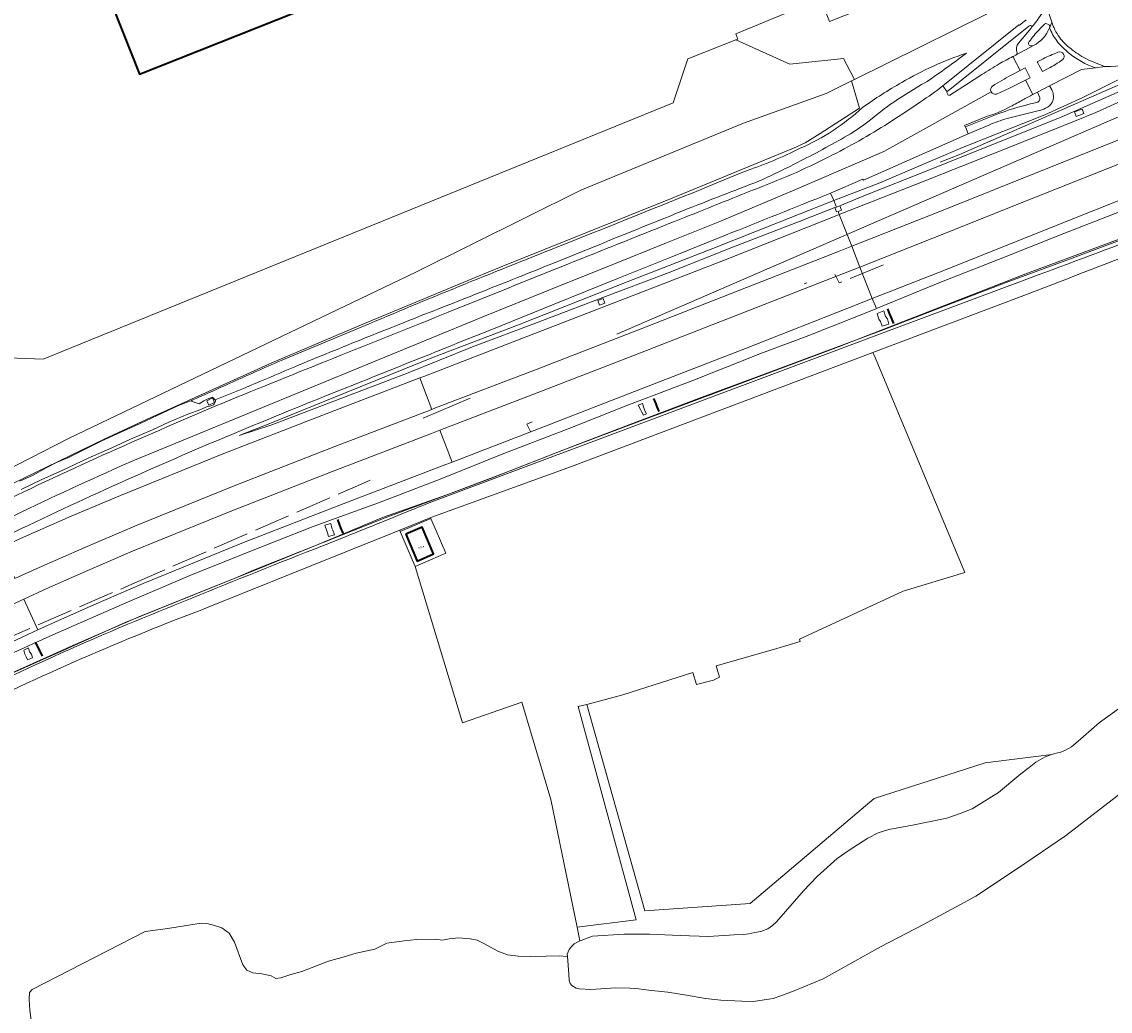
# Model space of a CAD drawing. Header units: metres. Extents: x 197700 to 204338, y 317132 to 325229.
# Tile 153 of 256: x 200543 to 200785, y 318044 to 318263. Entities that reach past the tile are written whole.
import ezdxf
from ezdxf.enums import TextEntityAlignment as Align

# ---------------------------------------------------------------- set-up
doc = ezdxf.new("R2010")
doc.units = ezdxf.units.M
doc.linetypes.add('IE-TERREINAFSCHEIDING', pattern=[10, 8, -2])
for name, color, linetype, lineweight in [('B-WE-FV-GELEIDING_WILDRASTER-G', 80, 'Continuous', 18), ('B-WE-GK-BESCHOEIING-G', 130, 'GK-BESCHOEIING', 35), ('B-WE-GR-BOS_LOOF-GV', 40, 'Continuous', 13), ('B-WE-GR-GRAS-GV', 60, 'Continuous', 13), ('B-WE-GR-GROENVOORZIENING-G', 80, 'Continuous', 18), ('B-WE-GW-TALUD_KRUIN-G', 90, 'Continuous', 18), ('B-WE-IE-TERREINAFSCHEIDING-G', 210, 'IE-TERREINAFSCHEIDING', 18), ('B-WE-IE-TERREINAFSCHEIDING_KUNSTMATIG_HEKWERK-G', 20, 'IE-TERREINAFSCHEIDING-KUNSTMATIG', 18), ('B-WE-IE-TERREINAFSCHEIDING_KUNSTMATIG_MUUR-G', 90, 'IE-TERREINAFSCHEIDING-KUNSTMATIG-DICHT', 18), ('B-WE-OG-BEBOUWING-GV', 7, 'Continuous', 35), ('B-WE-OG-BEBOUWING-T18', 10, 'Continuous', 18), ('B-WE-OG-TERREIN_CULTUURSCHEIDING-GV', 7, 'Continuous', 18), ('B-WE-OG-TERREIN_ERF-GV', 7, 'Continuous', 18), ('B-WE-OG-WATER_GREPPEL-GV', 160, 'Continuous', 18), ('B-WE-OG-WEG-GV', 7, 'Continuous', 18), ('B-WE-VH-ONVERHARD-GV', 252, 'Continuous', 18), ('B-WE-VH-VERHARDING_ASFALT-GV', 252, 'Continuous', 18), ('B-WE-VH-VERHARDING_BETON-GV', 252, 'Continuous', 18), ('B-WE-VH-VERHARDING_BETONSTRAATSTEEN-GV', 252, 'Continuous', 18), ('B-WE-VH-VERHARDING_GRASBETONSTEEN-GV', 70, 'Continuous', 18), ('B-WE-VW-MARKERING_PICTOGRAM-G', 7, 'Continuous', 18)]:
    doc.layers.add(name, color=color, linetype=linetype, lineweight=lineweight)
doc.styles.add('NLCS-ISO-M200-T18', font='NLCS-ISO.ttf', dxfattribs={"height": 0.36})
doc.linetypes.add('GK-BESCHOEIING', pattern='A,30,-5,[1,NLCS.SHX,S=1,R=0,X=0,Y=0],-5', length=40)
doc.linetypes.add('IE-TERREINAFSCHEIDING-KUNSTMATIG', pattern='A,4,[82,NLCS.SHX,S=0.75,R=90,X=0,Y=0],4,-2', length=10)
doc.linetypes.add('IE-TERREINAFSCHEIDING-KUNSTMATIG-DICHT', pattern='A,8,-1,[82,NLCS.SHX,S=0.75,R=90,X=0,Y=0],-1', length=10)

msp = doc.modelspace()

# ---------------------------------------------------------------- linework, layer by layer
at = {"layer": 'B-WE-FV-GELEIDING_WILDRASTER-G'}
msp.add_lwpolyline([(200538.584, 318117.682), (200552.264, 318123.748), (200566.388, 318130.108), (200581.802, 318136.294), (200595.776, 318141.955), (200609.433, 318147.503), (200623.566, 318153.386), (200637.86, 318158.474), (200651.902, 318163.746), (200665.885, 318169.224), (200679.994, 318174.646), (200693.695, 318179.838), (200708.483, 318185.282), (200720.409, 318189.747), (200734.335, 318194.907), (200748.336, 318200.327), (200762.029, 318205.569), (200776.081, 318210.763), (200790.874, 318216.3)], dxfattribs=at)
at = {"layer": 'B-WE-GK-BESCHOEIING-G'}
for points in [[(200737.06, 318196.478), (200736.474, 318197.892), (200736.206, 318198.54), (200735.71, 318199.736)], [(200684.965, 318176.908), (200684.534, 318177.997), (200684.272, 318178.658), (200683.801, 318179.847)], [(200614.847, 318149.845), (200614.807, 318149.944), (200614.32, 318151.135), (200614.087, 318151.704), (200613.588, 318152.927)], [(200548.038, 318122.605), (200547.494, 318123.746), (200547.191, 318124.384), (200546.579, 318125.668), (200546.535, 318125.761)]]:
    msp.add_lwpolyline(points, dxfattribs=at)
at = {"layer": 'B-WE-GR-BOS_LOOF-GV'}
msp.add_lwpolyline([(200705.206, 318067.68), (200681.79, 318066.092), (200668.887, 318111.913), (200667.003, 318111.416), (200679.867, 318064.042), (200666.724, 318062.417), (200667.376, 318059.37), (200667.392, 318059.379), (200670.135, 318060.44), (200677.217, 318060.852), (200682.828, 318060.884), (200689.604, 318060.569), (200695.908, 318060.402), (200701.649, 318060.702), (200703.721, 318060.831), (200704.892, 318060.941), (200706.193, 318061.255), (200707.555, 318061.489), (200709.08, 318062.052), (200710.118, 318062.812), (200710.999, 318063.654), (200716.989, 318070.524), (200720.037, 318073.722), (200724.454, 318077.691), (200727.182, 318079.502), (200731.328, 318082.178), (200733.605, 318083.379), (200735.938, 318084.106), (200741.183, 318085.076), (200748.807, 318086.677), (200751.792, 318087.662), (200754.462, 318088.747), (200760.281, 318092.333), (200765.239, 318096.516), (200767.091, 318097.881), (200768.624, 318099.045), (200770.665, 318100.296), (200772.182, 318100.775), (200757.317, 318098.936), (200732.711, 318090.999)], close=True, dxfattribs=at)
at = {"layer": 'B-WE-GR-GRAS-GV'}
for points in [[(200824.241, 318225.629, -0.0036813), (200768.664, 318203.745)], [(200584.828, 318133.461, 0.0253319), (200529.359, 318109.298)]]:
    msp.add_lwpolyline(points, format="xyb", dxfattribs=at)
for points in [[(200768.664, 318203.745), (200732.374, 318190.011), (200732.895, 318188.923), (200752.809, 318141.211), (200739.157, 318137.068), (200716.102, 318126.398), (200716.304, 318125.872), (200710.363, 318124.126), (200697.66, 318120.496), (200698.367, 318117.927), (200697.001, 318117.303), (200693.25, 318116.295), (200692.439, 318118.979)], [(200545.539, 318041.846), (200545.209, 318044.017), (200545.1, 318046.366), (200545.157, 318047.919), (200545.788, 318048.573), (200570.873, 318061.489), (200575.867, 318062.106), (200580.026, 318062.785), (200583.31, 318063.332), (200584.501, 318063.274), (200586.031, 318062.917), (200587.833, 318062.296), (200589.496, 318061.129), (200590.642, 318059.075), (200592.554, 318054.046), (200593.441, 318052.897), (200594.727, 318052.286), (200596.773, 318052.04), (200598.796, 318051.595), (200599.873, 318051.064), (200601.003, 318051.19), (200603.219, 318051.944), (200605.647, 318052.617), (200611.524, 318054.898), (200615.044, 318055.878), (200617.707, 318056.665), (200621.821, 318057.584), (200624.5, 318058.889), (200628.314, 318059.417), (200631.158, 318059.663), (200635.249, 318059.801), (200636.841, 318059.575), (200638.33, 318059.841), (200640.411, 318060.045), (200643.028, 318059.852), (200644.572, 318059.552), (200646.012, 318058.84), (200647.539, 318058.021), (200649.154, 318057.092), (200651.322, 318056.284), (200653.63, 318056.023), (200656.48, 318055.943), (200659.882, 318055.985), (200662.828, 318056.056), (200664.531, 318055.916), (200664.6, 318055.906), (200664.563, 318056.406), (200664.961, 318057.512), (200665.605, 318058.24), (200666.129, 318058.711), (200667.376, 318059.37), (200666.724, 318062.417), (200660.941, 318090.808), (200654.458, 318112.423), (200641.29, 318107.826), (200630.768, 318142.525), (200627.467, 318150.27), (200627.365, 318150.596), (200615.423, 318145.748), (200584.828, 318133.461)], [(200692.439, 318118.979), (200676.907, 318114.029), (200668.887, 318111.913), (200681.79, 318066.092), (200705.206, 318067.68), (200732.711, 318090.999), (200757.317, 318098.936), (200772.182, 318100.775), (200772.823, 318100.978), (200774.14, 318101.323), (200775.189, 318101.719), (200776.527, 318102.507), (200777.966, 318103.704), (200782.718, 318107.873), (200787.507, 318111.315)]]:
    msp.add_lwpolyline(points, dxfattribs=at)
at = {"layer": 'B-WE-GR-GROENVOORZIENING-G'}
msp.add_lwpolyline([(200723.964, 318207.473), (200724.943, 318205.519)], dxfattribs=at)
at = {"layer": 'B-WE-GW-TALUD_KRUIN-G'}
for points in [[(200753.204, 318256.527, 0.0523297), (200738.838, 318250.016)], [(200738.838, 318250.016, 0.0265686), (200730.14, 318244.451)], [(200730.14, 318244.451, -0.0848723), (200716.253, 318235.389)], [(200716.253, 318235.389, -0.0338642), (200704.385, 318230.421)], [(200704.385, 318230.421, -0.0030145), (200684.416, 318222.287)], [(200684.416, 318222.287, -0.0016544), (200663.985, 318214.129)], [(200663.985, 318214.129, 0.0003727), (200641.785, 318205.229)], [(200641.785, 318205.229, 0.0028731), (200620.592, 318196.434)], [(200601.01, 318188.267, 0.0044475), (200589.517, 318183.154)], [(200589.517, 318183.154, 0.0015489), (200582.169, 318179.823)]]:
    msp.add_lwpolyline(points, format="xyb", dxfattribs=at)
for points in [[(200620.592, 318196.434), (200610.799, 318192.354), (200601.01, 318188.267)], [(200582.169, 318179.823), (200581.422, 318179.537), (200581.263, 318179.497), (200581.088, 318179.253)]]:
    msp.add_lwpolyline(points, dxfattribs=at)
at = {"layer": 'B-WE-IE-TERREINAFSCHEIDING-G'}
for points in [[(200734.757, 318209.524), (200724.943, 318205.519)], [(200455.494, 318084.212), (200464.69, 318089.664), (200467.561, 318091.437), (200479.984, 318098.257), (200491.891, 318104.436), (200503.828, 318110.19), (200521.61, 318118.398), (200537.887, 318125.602), (200567.856, 318138.573), (200617.999, 318160.462)]]:
    msp.add_lwpolyline(points, dxfattribs=at)
at = {"layer": 'B-WE-IE-TERREINAFSCHEIDING_KUNSTMATIG_HEKWERK-G'}
for points in [[(200756.328, 318295.334), (200708.452, 318276.483), (200712.976, 318265.329), (200701.953, 318260.789), (200702.403, 318259.622), (200701.967, 318259.45)], [(200728.319, 318250.648), (200765.107, 318268.959), (200763.009, 318275.374)], [(200701.967, 318259.45), (200691.331, 318255.259), (200688.084, 318245.493), (200548.168, 318188.58), (200530.613, 318189.217), (200521.073, 318199.031)], [(200701.967, 318259.45), (200714.009, 318254.042), (200725.862, 318255.36), (200728.319, 318250.648)], [(200538.895, 318159.713), (200561.746, 318170.837), (200571.135, 318175.193), (200598.969, 318187.732), (200618.68, 318196.082), (200644.15, 318206.695), (200649.874, 318209.07), (200687.486, 318224.2), (200714.764, 318235.446), (200717.41, 318236.59), (200720.717, 318238.679), (200729.478, 318244.331), (200727.707, 318250.343)], [(200727.707, 318250.343), (200728.319, 318250.648)], [(200799.458, 318219.791), (200766.769, 318207.649)], [(200766.769, 318207.649), (200739.002, 318196.863)], [(200739.002, 318196.863), (200724.78, 318191.339)], [(200724.78, 318191.339), (200678.293, 318173.889)], [(200732.374, 318190.011), (200732.895, 318188.923)], [(200732.895, 318188.923), (200752.809, 318141.211)], [(200678.293, 318173.889), (200663.569, 318168.362)], [(200663.569, 318168.362), (200647.494, 318162.065)], [(200617.999, 318160.462), (200620.809, 318161.703)], [(200647.494, 318162.065), (200634.84, 318157.348)], [(200634.84, 318157.348), (200624.121, 318153.353)], [(200624.121, 318153.353), (200610.35, 318147.859)], [(200627.467, 318150.27), (200634.285, 318153.217), (200637.586, 318145.472), (200630.768, 318142.525)], [(200627.365, 318150.596), (200627.467, 318150.27)], [(200630.768, 318142.525), (200627.467, 318150.27)], [(200610.35, 318147.859), (200594.914, 318141.702)], [(200594.914, 318141.702), (200590.834, 318139.96)], [(200641.29, 318107.826), (200630.768, 318142.525)], [(200752.809, 318141.211), (200739.157, 318137.068)], [(200590.834, 318139.96), (200583.217, 318136.887)], [(200583.217, 318136.887), (200575.508, 318133.778)], [(200739.157, 318137.068), (200716.102, 318126.398)], [(200575.508, 318133.778), (200569.977, 318131.547)], [(200569.977, 318131.547), (200554.787, 318125.015)], [(200716.102, 318126.398), (200716.304, 318125.872)], [(200554.787, 318125.015), (200541.458, 318119.001)], [(200710.363, 318124.126), (200697.66, 318120.496)], [(200716.304, 318125.872), (200710.363, 318124.126)], [(200697.66, 318120.496), (200698.367, 318117.927)], [(200692.439, 318118.979), (200676.907, 318114.029)], [(200693.25, 318116.295), (200692.439, 318118.979)], [(200697.001, 318117.303), (200693.25, 318116.295)], [(200698.367, 318117.927), (200697.001, 318117.303)], [(200654.458, 318112.423), (200641.29, 318107.826)], [(200660.941, 318090.808), (200654.458, 318112.423)], [(200668.887, 318111.913), (200667.003, 318111.416), (200679.867, 318064.042)], [(200676.907, 318114.029), (200668.887, 318111.913)], [(200666.724, 318062.417), (200660.941, 318090.808)], [(200679.867, 318064.042), (200666.724, 318062.417)]]:
    msp.add_lwpolyline(points, dxfattribs=at)
at = {"layer": 'B-WE-IE-TERREINAFSCHEIDING_KUNSTMATIG_MUUR-G'}
for points in [[(200717.748, 318205.496), (200717.164, 318205.282)], [(200656.42, 318172.477), (200655.61, 318174.15), (200656.738, 318174.629)]]:
    msp.add_lwpolyline(points, dxfattribs=at)
at = {"layer": 'B-WE-OG-BEBOUWING-GV'}
for points in [[(200718.095, 318310.815), (200714.093, 318320.9), (200719.067, 318322.883), (200724.892, 318325.206), (200682.042, 318433.149), (200586.74, 318395.317), (200574.508, 318426.123), (200510.473, 318400.696), (200569.566, 318251.876)], [(200628.726, 318149.696), (200631.237, 318143.729), (200634.852, 318145.317), (200632.341, 318151.284)]]:
    msp.add_lwpolyline(points, close=True, dxfattribs=at)
at = {"layer": 'B-WE-OG-TERREIN_CULTUURSCHEIDING-GV'}
for points in [[(200753.204, 318256.527, 0.0523297), (200738.838, 318250.016)], [(200744.443, 318250.238, 0.0138188), (200753.204, 318256.527)], [(200738.838, 318250.016, 0.0265686), (200730.14, 318244.451)], [(200734.987, 318244.232, -0.0209506), (200744.443, 318250.238)], [(200730.14, 318244.451, -0.0848723), (200716.253, 318235.389)], [(200727.478, 318238.608, 0.0314445), (200734.987, 318244.232)], [(200716.359, 318232.59, 0.0122084), (200727.478, 318238.608)], [(200716.253, 318235.389, -0.0338642), (200704.385, 318230.421)], [(200704.385, 318230.421, -0.0030145), (200684.416, 318222.287)], [(200707.244, 318228.161, 0.0143437), (200716.359, 318232.59)], [(200690.363, 318221.567, -0.0029513), (200707.244, 318228.161)], [(200684.416, 318222.287, -0.0016544), (200663.985, 318214.129)], [(200675.305, 318215.489, -0.0005029), (200690.363, 318221.567)], [(200663.985, 318214.129, 0.0003727), (200641.785, 318205.229)], [(200660.563, 318209.505, 0.0013539), (200675.305, 318215.489)], [(200641.854, 318202.046, 0.0004702), (200660.563, 318209.505)], [(200641.785, 318205.229, 0.0028731), (200620.592, 318196.434)], [(200619.707, 318193.268, -0.002619), (200641.854, 318202.046)], [(200604.04, 318186.893, -0.0020968), (200619.707, 318193.268)], [(200586.359, 318179.561, 0.009818), (200604.04, 318186.893)], [(200601.01, 318188.267, 0.0044475), (200589.517, 318183.154)], [(200589.517, 318183.154, 0.0015489), (200582.169, 318179.823)]]:
    msp.add_lwpolyline(points, format="xyb", dxfattribs=at)
for points in [[(200620.592, 318196.434), (200610.799, 318192.354), (200601.01, 318188.267)], [(200582.169, 318179.823), (200581.422, 318179.537), (200581.263, 318179.497), (200581.088, 318179.253), (200582.823, 318178.681), (200583.858, 318179.281), (200584.464, 318179.573), (200585.333, 318179.959), (200585.708, 318180.111), (200585.943, 318179.992), (200586.154, 318179.787), (200586.268, 318179.653), (200586.359, 318179.561)]]:
    msp.add_lwpolyline(points, dxfattribs=at)
at = {"layer": 'B-WE-OG-TERREIN_ERF-GV'}
for points in [[(200714.093, 318320.9), (200718.095, 318310.815), (200569.566, 318251.876), (200510.473, 318400.696), (200574.508, 318426.123), (200586.74, 318395.317), (200682.042, 318433.149), (200724.892, 318325.206), (200719.067, 318322.883)], [(200676.907, 318114.029), (200692.439, 318118.979), (200693.25, 318116.295), (200697.001, 318117.303), (200698.367, 318117.927), (200697.66, 318120.496), (200710.363, 318124.126), (200716.304, 318125.872), (200716.102, 318126.398), (200739.157, 318137.068), (200752.809, 318141.211), (200732.895, 318188.923), (200732.374, 318190.011), (200665.529, 318164.715), (200634.302, 318153.413), (200627.365, 318150.596), (200627.467, 318150.27), (200630.768, 318142.525), (200641.29, 318107.826), (200654.458, 318112.423), (200660.941, 318090.808), (200666.724, 318062.417), (200679.867, 318064.042), (200667.003, 318111.416), (200668.887, 318111.913)], [(200628.726, 318149.696), (200632.341, 318151.284), (200634.852, 318145.317), (200631.237, 318143.729)]]:
    msp.add_lwpolyline(points, close=True, dxfattribs=at)
for points in [[(200427.768, 318396.363), (200453.529, 318331.868), (200452.205, 318331.25), (200465.021, 318294.188), (200487.369, 318238.63), (200492.893, 318228.021), (200521.073, 318199.031), (200530.613, 318189.217), (200548.168, 318188.58), (200688.084, 318245.493), (200691.331, 318255.259), (200701.967, 318259.45), (200702.403, 318259.622), (200701.953, 318260.789), (200712.976, 318265.329), (200708.452, 318276.483), (200756.328, 318295.334), (200752.22, 318306.43), (200743, 318331.334), (200723.236, 318381.222), (200711.535, 318410.742)], [(200739.902, 318282.74), (200744.546, 318284.593), (200748.783, 318273.977), (200761.854, 318279.254), (200761.815, 318279.384), (200756.724, 318295.476), (200756.328, 318295.334), (200708.452, 318276.483), (200712.976, 318265.329), (200701.953, 318260.789), (200702.403, 318259.622), (200701.967, 318259.45), (200691.331, 318255.259), (200688.084, 318245.493), (200548.168, 318188.58), (200530.613, 318189.217), (200521.073, 318199.031), (200492.893, 318228.021), (200487.369, 318238.63), (200465.021, 318294.188), (200452.205, 318331.25), (200453.529, 318331.868), (200427.768, 318396.363)], [(200351.344, 318063.731), (200363.329, 318070.391), (200354.231, 318084.067), (200379.686, 318107.8), (200407.686, 318131.726), (200427.235, 318106.024), (200553.811, 318170.968), (200630.925, 318207.871), (200667.544, 318226.064), (200703.699, 318240.938), (200722.023, 318247.535), (200727.707, 318250.343), (200728.319, 318250.648), (200765.107, 318268.959), (200763.009, 318275.374), (200751.439, 318270.997), (200748.863, 318273.777), (200742.702, 318271.3), (200742.628, 318271.485), (200722.766, 318263.546), (200720.913, 318268.19), (200718.513, 318274.205), (200739.902, 318282.74)]]:
    msp.add_lwpolyline(points, dxfattribs=at)
at = {"layer": 'B-WE-OG-WATER_GREPPEL-GV'}
for points in [[(200788.914, 318221.94), (200774.838, 318216.491), (200760.321, 318210.664), (200747.264, 318205.57), (200733.204, 318199.81), (200732.905, 318199.687), (200718.165, 318193.79), (200707.31, 318189.729), (200692.05, 318183.655), (200677.821, 318178.263), (200664.789, 318173.097), (200650.443, 318167.596), (200636.359, 318161.956), (200622.642, 318156.643), (200608.139, 318151.414), (200594.446, 318146.003), (200580.622, 318140.435), (200566.925, 318134.606), (200550.341, 318127.38), (200546.579, 318125.668), (200537.516, 318121.543)], [(200538.584, 318117.682), (200552.264, 318123.748), (200566.388, 318130.108), (200581.802, 318136.294), (200595.776, 318141.955), (200609.433, 318147.503), (200623.566, 318153.386), (200637.86, 318158.474), (200651.902, 318163.746), (200665.885, 318169.224), (200679.994, 318174.646), (200693.695, 318179.838), (200708.483, 318185.282), (200720.409, 318189.747), (200734.335, 318194.907), (200748.336, 318200.327), (200762.029, 318205.569), (200776.081, 318210.763), (200790.874, 318216.3)], [(200543.341, 318159.588), (200547.932, 318161.873), (200552.448, 318163.838), (200558.191, 318166.613), (200563.408, 318168.886), (200567.62, 318170.775), (200572.441, 318172.896), (200576.082, 318174.542), (200580.312, 318176.316), (200583.196, 318177.379), (200584.611, 318178.036), (200585.179, 318178.161), (200585.618, 318178.275), (200585.979, 318178.426), (200586.201, 318178.544), (200586.343, 318178.87), (200586.475, 318179.132), (200586.465, 318179.455), (200586.359, 318179.561), (200586.268, 318179.653), (200586.154, 318179.787), (200585.943, 318179.992), (200585.708, 318180.111), (200585.333, 318179.959), (200584.464, 318179.573), (200583.858, 318179.281), (200582.823, 318178.681), (200581.088, 318179.253), (200580.884, 318179.32), (200579.929, 318178.967), (200578.47, 318178.348), (200577.132, 318177.776), (200573.524, 318176.064), (200569.713, 318174.29), (200565.478, 318172.374), (200561.199, 318170.453), (200555.912, 318167.798), (200553.499, 318166.589), (200551.338, 318165.678), (200548.878, 318164.461), (200545.986, 318162.843), (200542.994, 318161.463)], [(200787.507, 318111.315), (200782.718, 318107.873), (200777.966, 318103.704), (200776.527, 318102.507), (200775.189, 318101.719), (200774.14, 318101.323), (200772.823, 318100.978), (200772.182, 318100.775), (200770.665, 318100.296), (200768.624, 318099.045), (200767.091, 318097.881), (200765.239, 318096.516), (200760.281, 318092.333), (200754.462, 318088.747), (200751.792, 318087.662), (200748.807, 318086.677), (200741.183, 318085.076), (200735.938, 318084.106), (200733.605, 318083.379), (200731.328, 318082.178), (200727.182, 318079.502), (200724.454, 318077.691), (200720.037, 318073.722), (200716.989, 318070.524), (200710.999, 318063.654), (200710.118, 318062.812), (200709.08, 318062.052), (200707.555, 318061.489), (200706.193, 318061.255), (200704.892, 318060.941), (200703.721, 318060.831), (200701.649, 318060.702), (200695.908, 318060.402), (200689.604, 318060.569), (200682.828, 318060.884), (200677.217, 318060.852), (200670.135, 318060.44), (200667.392, 318059.379), (200667.376, 318059.37), (200666.129, 318058.711), (200665.605, 318058.24), (200664.961, 318057.512), (200664.563, 318056.406), (200664.6, 318055.906), (200664.891, 318052.007), (200664.998, 318050.615), (200665.241, 318049.932), (200665.583, 318049.501), (200666.507, 318048.919), (200667.231, 318048.719), (200669.759, 318048.621), (200675.296, 318049.002), (200678.439, 318048.879), (200680.365, 318048.71), (200683.284, 318048.385), (200686.866, 318047.988), (200691.014, 318047.329), (200695.286, 318046.575), (200698.648, 318046.243), (200703.291, 318045.973), (200705.946, 318045.952), (200707.323, 318046.123), (200710.253, 318046.604), (200711.953, 318047.181), (200714.924, 318048.325), (200721.362, 318051.001), (200734.088, 318058.078), (200743.671, 318063.018), (200755.312, 318069.352), (200764.771, 318075.59), (200775.191, 318082.747), (200790.703, 318094.685)]]:
    msp.add_lwpolyline(points, dxfattribs=at)
for points in [[(200734.826, 318199.296), (200735.238, 318198.017), (200735.642, 318197.509), (200735.958, 318196.32), (200734.499, 318195.868), (200734.084, 318196.958), (200733.76, 318197.483), (200733.387, 318198.697)], [(200584.96, 318178.386), (200584.545, 318179.345), (200585.817, 318180), (200586.26, 318178.95)], [(200680.341, 318178.326), (200681.241, 318178.695), (200681.541, 318177.729), (200681.819, 318177.101), (200682.132, 318176.455), (200681.494, 318176.119), (200681.137, 318176.809), (200680.836, 318177.402)], [(200612.036, 318152.096), (200612.278, 318151.038), (200612.526, 318150.559), (200612.866, 318149.572), (200611.577, 318149.205), (200611.335, 318150.033), (200611.143, 318150.429), (200610.705, 318151.693)], [(200544.915, 318124.454), (200545.157, 318123.549), (200545.593, 318123.065), (200545.827, 318122.227), (200544.743, 318121.808), (200544.403, 318122.448), (200544.103, 318123.092), (200543.883, 318123.964)]]:
    msp.add_lwpolyline(points, close=True, dxfattribs=at)
at = {"layer": 'B-WE-OG-WEG-GV'}
for points in [[(200766.305, 318276.679), (200763.009, 318275.374), (200765.107, 318268.959), (200728.319, 318250.648), (200727.707, 318250.343), (200722.023, 318247.535)], [(200747.947, 318249.245), (200764.824, 318262.77), (200764.891, 318262.687), (200766.445, 318263.952)], [(200722.023, 318247.535), (200703.699, 318240.938), (200667.544, 318226.064), (200630.925, 318207.871), (200553.811, 318170.968), (200427.235, 318106.024), (200429.267, 318103.327)], [(200790.874, 318216.3), (200776.081, 318210.763), (200762.029, 318205.569), (200748.336, 318200.327), (200734.335, 318194.907), (200720.409, 318189.747), (200708.483, 318185.282), (200693.695, 318179.838), (200679.994, 318174.646), (200665.885, 318169.224), (200651.902, 318163.746), (200637.86, 318158.474), (200623.566, 318153.386), (200609.433, 318147.503), (200595.776, 318141.955), (200581.802, 318136.294), (200566.388, 318130.108), (200552.264, 318123.748), (200538.584, 318117.682)], [(200634.522, 318156.915), (200730.94, 318193.003), (200767.194, 318206.572)], [(200601.01, 318188.267), (200610.799, 318192.354), (200620.592, 318196.434)], [(200542.994, 318161.463), (200545.986, 318162.843), (200548.878, 318164.461), (200551.338, 318165.678), (200553.499, 318166.589), (200555.912, 318167.798), (200561.199, 318170.453), (200565.478, 318172.374), (200569.713, 318174.29), (200573.524, 318176.064), (200577.132, 318177.776), (200578.47, 318178.348), (200579.929, 318178.967), (200580.884, 318179.32), (200581.088, 318179.253), (200581.263, 318179.497), (200581.422, 318179.537), (200582.169, 318179.823)], [(200586.359, 318179.561), (200586.465, 318179.455), (200586.475, 318179.132), (200586.343, 318178.87), (200586.201, 318178.544), (200585.979, 318178.426), (200585.618, 318178.275), (200585.179, 318178.161), (200584.611, 318178.036), (200583.196, 318177.379), (200580.312, 318176.316), (200576.082, 318174.542), (200572.441, 318172.896), (200567.62, 318170.775), (200563.408, 318168.886), (200558.191, 318166.613), (200552.448, 318163.838), (200547.932, 318161.873), (200543.341, 318159.588)]]:
    msp.add_lwpolyline(points, dxfattribs=at)
for points in [[(200738.838, 318250.016, -0.0523297), (200753.204, 318256.527)], [(200753.204, 318256.527, -0.0138188), (200744.443, 318250.238)], [(200730.14, 318244.451, -0.0265686), (200738.838, 318250.016)], [(200744.443, 318250.238, 0.0209506), (200734.987, 318244.232)], [(200743.006, 318245.727, 0.0231335), (200747.947, 318249.245)], [(200735.101, 318240.487, 0.0078374), (200743.006, 318245.727)], [(200716.253, 318235.389, 0.0848723), (200730.14, 318244.451)], [(200734.987, 318244.232, -0.0314445), (200727.478, 318238.608)], [(200721.783, 318233.045, 0.023416), (200735.101, 318240.487)], [(200727.478, 318238.608, -0.0122084), (200716.359, 318232.59)], [(200704.385, 318230.421, 0.0338642), (200716.253, 318235.389)], [(200704.566, 318225.675, 0.0289212), (200721.783, 318233.045)], [(200684.416, 318222.287, 0.0030145), (200704.385, 318230.421)], [(200716.359, 318232.59, -0.0143437), (200707.244, 318228.161)], [(200707.244, 318228.161, 0.0029513), (200690.363, 318221.567)], [(200687.318, 318218.742, 0.0055041), (200704.566, 318225.675)], [(200767.194, 318206.572, 0.0096188), (200820.686, 318227.283)], [(200663.985, 318214.129, 0.0016544), (200684.416, 318222.287)], [(200690.363, 318221.567, 0.0005029), (200675.305, 318215.489)], [(200664.844, 318209.739, 0.0003758), (200687.318, 318218.742)], [(200641.785, 318205.229, -0.0003727), (200663.985, 318214.129)], [(200675.305, 318215.489, -0.0013539), (200660.563, 318209.505)], [(200638.104, 318198.976, -0.0004058), (200664.844, 318209.739)], [(200660.563, 318209.505, -0.0004702), (200641.854, 318202.046)], [(200620.592, 318196.434, -0.0028731), (200641.785, 318205.229)], [(200641.854, 318202.046, 0.002619), (200619.707, 318193.268)], [(200614.308, 318189.444, 0.0003477), (200638.104, 318198.976)], [(200619.707, 318193.268, 0.0020968), (200604.04, 318186.893)], [(200589.664, 318179.478, -0.0008103), (200614.308, 318189.444)], [(200604.04, 318186.893, -0.009818), (200586.359, 318179.561)], [(200589.517, 318183.154, -0.0044475), (200601.01, 318188.267)], [(200582.169, 318179.823, -0.0015489), (200589.517, 318183.154)], [(200564.768, 318168.744, -0.0057151), (200589.664, 318179.478)], [(200539.147, 318156.832, -0.0071734), (200564.768, 318168.744)], [(200626.413, 318153.627, 0.0002548), (200634.522, 318156.915)], [(200610.238, 318147.103, 0.0005755), (200626.413, 318153.627)], [(200581.18, 318135.488, -0.0045039), (200610.238, 318147.103)], [(200552.262, 318123.325, -0.0112301), (200581.18, 318135.488)], [(200523.378, 318109.607, -0.0107994), (200552.262, 318123.325)]]:
    msp.add_lwpolyline(points, format="xyb", dxfattribs=at)
at = {"layer": 'B-WE-VH-ONVERHARD-GV'}
for points in [[(200793.037, 318255.178, -0.1004117), (200784.028, 318253.553)], [(200772.147, 318248.345, -0.2448975), (200772.194, 318245.564)], [(200772.194, 318245.564, -0.1769147), (200770.776, 318244.297)], [(200770.776, 318244.297, -0.0969692), (200769.062, 318243.705)], [(200762.265, 318241.991, 0.034732), (200758.132, 318240.543)], [(200820.686, 318227.283, -0.0096188), (200767.194, 318206.572)], [(200768.664, 318203.745, 0.0036813), (200824.241, 318225.629)], [(200722.845, 318225.35, 0.0003946), (200699.689, 318216.075)], [(200647.437, 318195.041, 0.0005178), (200620.153, 318184.071)], [(200620.153, 318184.071, 0.0050417), (200594.747, 318173.801)], [(200594.747, 318173.801, 0.0067087), (200569.825, 318163.136)], [(200569.825, 318163.136, 0.0071694), (200544.877, 318151.657)], [(200634.522, 318156.915, -0.0002548), (200626.413, 318153.627)], [(200626.413, 318153.627, -0.0005755), (200610.238, 318147.103)], [(200544.877, 318151.657, 0.0029292), (200521.065, 318139.877)], [(200610.238, 318147.103, 0.0045039), (200581.18, 318135.488)], [(200581.18, 318135.488, 0.0112301), (200552.262, 318123.325)], [(200529.359, 318109.298, -0.0253319), (200584.828, 318133.461)], [(200552.262, 318123.325, 0.0107994), (200523.378, 318109.607)]]:
    msp.add_lwpolyline(points, format="xyb", dxfattribs=at)
for points in [[(200784.028, 318253.553), (200781.878, 318253.282), (200778.723, 318252.884), (200771.658, 318249.274), (200772.147, 318248.345)], [(200758.132, 318240.543), (200753.573, 318238.606), (200730.371, 318228.299), (200730.193, 318228.513), (200723.033, 318225.431), (200723.749, 318223.768), (200733.997, 318227.757), (200752.349, 318235.542), (200770.563, 318242.856), (200779.062, 318246.671), (200788.207, 318251.235)], [(200788.207, 318251.235), (200779.062, 318246.671), (200770.563, 318242.856), (200752.349, 318235.542), (200733.997, 318227.757), (200723.749, 318223.768), (200724.305, 318222.344), (200725.116, 318222.649), (200730.437, 318224.798), (200745.015, 318230.577), (200759.564, 318236.45), (200774.218, 318242.277), (200789.862, 318249.205)], [(200789.862, 318249.205), (200774.218, 318242.277), (200759.564, 318236.45), (200745.015, 318230.577), (200730.437, 318224.798), (200725.116, 318222.649), (200725.453, 318221.662), (200725.458, 318221.647), (200724.684, 318221.373), (200724.964, 318220.656), (200744.203, 318228.247), (200766.662, 318237.187), (200777.531, 318241.536), (200781.895, 318243.327), (200788.461, 318246.286)], [(200769.062, 318243.705), (200762.265, 318241.991)], [(200791.814, 318239.174), (200769.441, 318230.202), (200747.292, 318221.387), (200727.729, 318213.632), (200729.539, 318209.031), (200745.764, 318215.429), (200768.165, 318224.376), (200790.153, 318233.114)], [(200543.147, 318148.716), (200554.423, 318153.701), (200565.364, 318158.319), (200587.913, 318167.466), (200610.047, 318176.089), (200631.837, 318184.426), (200632.681, 318184.749), (200654.86, 318193.275), (200677.614, 318202.088), (200699.633, 318210.651), (200722.21, 318219.569), (200724.964, 318220.656), (200724.684, 318221.373), (200724.339, 318221.251), (200723.968, 318222.217), (200716.292, 318219.194), (200701.435, 318213.488), (200686.604, 318207.615), (200672.474, 318202.233), (200658.114, 318196.812), (200643.533, 318191.274), (200628.904, 318185.385), (200614.288, 318179.823), (200598.932, 318173.957), (200591.699, 318171.633), (200598.538, 318174.254), (200615.475, 318181.192), (200634.861, 318189.011), (200653.702, 318196.182), (200677.848, 318205.718), (200696.889, 318213.112), (200716.259, 318220.852), (200723.749, 318223.768), (200723.033, 318225.431), (200722.845, 318225.35)], [(200793.533, 318226.403), (200770.884, 318217.323), (200748.529, 318208.427), (200732.289, 318202.044), (200733.204, 318199.81), (200747.264, 318205.57), (200760.321, 318210.664), (200774.838, 318216.491), (200788.914, 318221.94)], [(200699.689, 318216.075), (200687.812, 318211.297), (200675.936, 318206.517), (200661.687, 318200.777), (200647.437, 318195.041)], [(200534.663, 318131.047), (200543.934, 318135.304), (200549.03, 318137.645), (200556.382, 318140.883), (200567.663, 318145.763), (200589.692, 318154.753), (200612.179, 318163.55), (200634.407, 318172.053), (200636.288, 318172.776), (200656.909, 318180.709), (200679.152, 318189.274), (200701.454, 318198.043), (200723.637, 318206.703), (200729.539, 318209.031), (200727.729, 318213.632), (200724.789, 318212.467), (200702.68, 318203.828), (200680.342, 318195.077), (200657.899, 318186.37), (200635.34, 318177.723), (200634.518, 318177.408), (200612.924, 318169.136), (200590.598, 318160.419), (200568.668, 318151.53), (200557.479, 318146.774), (200546.616, 318142.018), (200541.895, 318139.846)], [(200767.194, 318206.572), (200730.94, 318193.003), (200634.522, 318156.915)], [(200584.828, 318133.461), (200615.423, 318145.748), (200627.365, 318150.596), (200634.302, 318153.413), (200665.529, 318164.715), (200732.374, 318190.011), (200768.664, 318203.745)], [(200537.516, 318121.543), (200546.579, 318125.668), (200550.341, 318127.38), (200566.925, 318134.606), (200580.622, 318140.435), (200594.446, 318146.003), (200608.139, 318151.414), (200622.642, 318156.643), (200636.359, 318161.956), (200650.443, 318167.596), (200664.789, 318173.097), (200677.821, 318178.263), (200692.05, 318183.655), (200707.31, 318189.729), (200718.165, 318193.79), (200732.905, 318199.687), (200733.204, 318199.81), (200732.289, 318202.044), (200726.822, 318199.895), (200704.104, 318190.927), (200682.154, 318182.407), (200659.494, 318173.616), (200638.983, 318165.724), (200637.032, 318164.973), (200614.796, 318156.454), (200592.666, 318147.827), (200570.398, 318138.742), (200559.466, 318134.045), (200552.303, 318130.863), (200547.018, 318128.434), (200537.784, 318124.189)]]:
    msp.add_lwpolyline(points, dxfattribs=at)
for points in [[(200779.26, 318243.084), (200777.584, 318242.453), (200777.192, 318243.453), (200778.875, 318244.09)], [(200615.475, 318181.192), (200598.538, 318174.254), (200591.699, 318171.633), (200598.932, 318173.957), (200614.288, 318179.823), (200628.904, 318185.385), (200643.533, 318191.274), (200658.114, 318196.812), (200672.474, 318202.233), (200686.604, 318207.615), (200701.435, 318213.488), (200716.292, 318219.194), (200723.968, 318222.217), (200724.305, 318222.344), (200723.749, 318223.768), (200716.259, 318220.852), (200696.889, 318213.112), (200677.848, 318205.718), (200653.702, 318196.182), (200634.861, 318189.011)], [(200671.383, 318201.629), (200672.499, 318202.049), (200672.87, 318200.985), (200671.726, 318200.569)]]:
    msp.add_lwpolyline(points, close=True, dxfattribs=at)
at = {"layer": 'B-WE-VH-VERHARDING_ASFALT-GV'}
for points in [[(200770.889, 318267.195), (200772.146, 318263.428)], [(200771.775, 318261.85), (200771.643, 318262.148)], [(200768.048, 318258.198), (200764.246, 318256.135)], [(200763.088, 318251.636), (200765.1, 318252.664), (200763.52, 318255.773)], [(200763.52, 318255.773), (200765.1, 318252.664), (200766.195, 318253.224), (200767.036, 318251.605), (200767.331, 318251.024), (200766.316, 318250.507), (200767.952, 318247.315), (200768.946, 318247.827), (200771.658, 318249.274)], [(200771.363, 318253.13), (200770.042, 318252.453), (200769.362, 318253.772), (200769.032, 318254.355), (200768.873, 318254.603), (200770.201, 318255.292)], [(200771.658, 318249.274), (200778.723, 318252.884), (200781.878, 318253.282)], [(200756.633, 318251.811), (200753.174, 318249.557), (200749.712, 318247.308)], [(200767.952, 318247.315), (200766.316, 318250.507), (200765.986, 318250.338), (200762.428, 318248.596)], [(200568.481, 318166.172), (200646.197, 318198.121), (200660.447, 318203.857), (200674.696, 318209.597), (200686.573, 318214.377), (200698.45, 318219.155), (200715.083, 318226.18), (200734.863, 318234.685), (200758.666, 318247.942)], [(200758.666, 318247.942), (200734.863, 318234.685), (200715.083, 318226.18), (200698.45, 318219.155), (200686.573, 318214.377), (200674.696, 318209.597), (200660.447, 318203.857), (200646.197, 318198.121), (200568.481, 318166.172)], [(200748.909, 318247.887), (200748.922, 318247.912), (200747.947, 318249.245)], [(200722.845, 318225.35), (200723.033, 318225.431), (200730.193, 318228.513), (200730.371, 318228.299), (200753.573, 318238.606), (200752.952, 318240.147), (200752.942, 318240.172), (200752.793, 318240.424), (200757.64, 318242.423)], [(200647.437, 318195.041), (200661.687, 318200.777), (200675.936, 318206.517), (200687.812, 318211.297), (200699.689, 318216.075)]]:
    msp.add_lwpolyline(points, dxfattribs=at)
for points in [[(200771.643, 318262.148, -0.1853538), (200768.048, 318258.198)], [(200773.517, 318258.912, -0.066979), (200771.775, 318261.85)], [(200772.146, 318263.428, 0.0807347), (200773.827, 318260.082)], [(200773.827, 318260.082, 0.0775626), (200776.365, 318257.527)], [(200773.493, 318256.708, -0.8958994), (200774.512, 318255.037)], [(200775.881, 318256.607, -0.0396194), (200773.517, 318258.912)], [(200776.365, 318257.527, 0.0556121), (200779.716, 318255.325)], [(200763.52, 318255.773, 0.0126623), (200760.47, 318254.147)], [(200764.177, 318256.098, 0.0030376), (200763.52, 318255.773)], [(200764.246, 318256.135, -0.0383294), (200764.177, 318256.098)], [(200770.201, 318255.292, -0.0170013), (200773.493, 318256.708)], [(200774.512, 318255.037, -0.0330781), (200771.363, 318253.13)], [(200781.878, 318253.282, -0.1034592), (200775.881, 318256.607)], [(200779.716, 318255.325, 0.0438228), (200784.028, 318253.553)], [(200784.028, 318253.553, 0.1004117), (200793.037, 318255.178)], [(200760.47, 318254.147, 0.007292), (200756.633, 318251.811)], [(200758.997, 318249.202, -0.0195596), (200763.088, 318251.636)], [(200747.947, 318249.245, -0.0231335), (200743.006, 318245.727)], [(200749.712, 318247.308, -0.785815), (200748.909, 318247.887)], [(200758.666, 318247.942, -0.3726977), (200758.997, 318249.202)], [(200759.866, 318247.434, -0.3728392), (200758.666, 318247.942)], [(200762.428, 318248.596, -0.0220064), (200759.866, 318247.434)], [(200765.69, 318246.128, -0.0024951), (200767.952, 318247.315)], [(200743.006, 318245.727, -0.0078374), (200735.101, 318240.487)], [(200762.993, 318244.674, 0.0112515), (200765.69, 318246.128)], [(200757.64, 318242.423, 0.0460845), (200762.993, 318244.674)], [(200735.101, 318240.487, -0.023416), (200721.783, 318233.045)], [(200721.783, 318233.045, -0.0289212), (200704.566, 318225.675)], [(200704.566, 318225.675, -0.0055041), (200687.318, 318218.742)], [(200699.689, 318216.075, -0.0003946), (200722.845, 318225.35)], [(200687.318, 318218.742, -0.0003758), (200664.844, 318209.739)], [(200664.844, 318209.739, 0.0004058), (200638.104, 318198.976)], [(200638.104, 318198.976, -0.0003477), (200614.308, 318189.444)], [(200620.153, 318184.071, -0.0005178), (200647.437, 318195.041)], [(200614.308, 318189.444, 0.0008103), (200589.664, 318179.478)], [(200594.747, 318173.801, -0.0050417), (200620.153, 318184.071)], [(200589.664, 318179.478, 0.0057151), (200564.768, 318168.744)], [(200569.825, 318163.136, -0.0067087), (200594.747, 318173.801)], [(200564.768, 318168.744, 0.0071734), (200539.147, 318156.832)], [(200543.446, 318154.653, -0.0071544), (200568.481, 318166.172)], [(200568.481, 318166.172, 0.0071544), (200543.446, 318154.653)], [(200544.877, 318151.657, -0.0071694), (200569.825, 318163.136)], [(200519.565, 318142.839, 0.0005549), (200543.446, 318154.653)], [(200543.446, 318154.653, -0.0005549), (200519.565, 318142.839)], [(200521.065, 318139.877, -0.0029292), (200544.877, 318151.657)]]:
    msp.add_lwpolyline(points, format="xyb", dxfattribs=at)
for points in [[(200724.964, 318220.656), (200727.729, 318213.632), (200747.292, 318221.387), (200769.441, 318230.202), (200791.814, 318239.174), (200814.046, 318248.118), (200820.574, 318250.78), (200817.053, 318259.469), (200810.612, 318256.499), (200788.461, 318246.286), (200781.895, 318243.327), (200777.531, 318241.536), (200766.662, 318237.187), (200744.203, 318228.247)], [(200729.539, 318209.031), (200732.289, 318202.044), (200748.529, 318208.427), (200770.884, 318217.323), (200793.533, 318226.403), (200815.314, 318234.909), (200825.376, 318238.93), (200822.432, 318246.195), (200812.582, 318242.188), (200790.153, 318233.114), (200768.165, 318224.376), (200745.764, 318215.429)], [(200634.518, 318177.408), (200635.34, 318177.723), (200657.899, 318186.37), (200680.342, 318195.077), (200702.68, 318203.828), (200724.789, 318212.467), (200727.729, 318213.632), (200724.964, 318220.656), (200722.21, 318219.569), (200699.633, 318210.651), (200677.614, 318202.088), (200654.86, 318193.275), (200632.681, 318184.749), (200631.837, 318184.426)], [(200636.288, 318172.776), (200638.983, 318165.724), (200659.494, 318173.616), (200682.154, 318182.407), (200704.104, 318190.927), (200726.822, 318199.895), (200732.289, 318202.044), (200729.539, 318209.031), (200723.637, 318206.703), (200701.454, 318198.043), (200679.152, 318189.274), (200656.909, 318180.709)], [(200538.807, 318146.725), (200541.895, 318139.846), (200546.616, 318142.018), (200557.479, 318146.774), (200568.668, 318151.53), (200590.598, 318160.419), (200612.924, 318169.136), (200634.518, 318177.408), (200631.837, 318184.426), (200610.047, 318176.089), (200587.913, 318167.466), (200565.364, 318158.319), (200554.423, 318153.701), (200543.147, 318148.716)], [(200636.288, 318172.776), (200634.407, 318172.053), (200612.179, 318163.55), (200589.692, 318154.753), (200567.663, 318145.763), (200556.382, 318140.883), (200549.03, 318137.645), (200543.934, 318135.304), (200547.018, 318128.434), (200552.303, 318130.863), (200559.466, 318134.045), (200570.398, 318138.742), (200592.666, 318147.827), (200614.796, 318156.454), (200637.032, 318164.973), (200638.983, 318165.724)], [(200460.435, 318082.205), (200464.664, 318084.814), (200474.686, 318090.825), (200485.403, 318097.023), (200495.445, 318102.636), (200506.242, 318108.439), (200527.093, 318119.049), (200537.784, 318124.189), (200547.018, 318128.434), (200543.934, 318135.304), (200534.663, 318131.047), (200523.727, 318125.742), (200513.142, 318120.439), (200502.327, 318114.86), (200491.869, 318109.265), (200481.414, 318103.4), (200470.92, 318097.341), (200460.615, 318091.179), (200456.476, 318088.611)]]:
    msp.add_lwpolyline(points, close=True, dxfattribs=at)
at = {"layer": 'B-WE-VH-VERHARDING_BETON-GV'}
for points in [[(200767.058, 318262.528), (200749.108, 318248.148)], [(200764.766, 318258.749), (200767.552, 318262.101)], [(200771.387, 318262.89), (200771.036, 318263.033)], [(200771.643, 318262.148), (200771.679, 318262.243)], [(200770.201, 318255.292), (200768.873, 318254.603), (200769.032, 318254.355), (200769.362, 318253.772), (200770.042, 318252.453), (200771.363, 318253.13)], [(200762.428, 318248.596), (200765.986, 318250.338), (200766.316, 318250.507), (200767.331, 318251.024), (200767.036, 318251.605), (200766.195, 318253.224), (200765.1, 318252.664), (200763.088, 318251.636)], [(200749.712, 318247.308), (200753.174, 318249.557), (200756.633, 318251.811)], [(200748.948, 318247.961), (200748.922, 318247.912), (200748.909, 318247.887)], [(200769.422, 318246.852), (200768.946, 318247.827), (200767.952, 318247.315)], [(200757.64, 318242.423), (200752.793, 318240.424), (200752.942, 318240.172), (200752.952, 318240.147), (200760.354, 318243.098)]]:
    msp.add_lwpolyline(points, dxfattribs=at)
for points in [[(200767.343, 318262.644, 0.1412328), (200767.058, 318262.528)], [(200767.636, 318262.593, 0.3919089), (200767.343, 318262.644)], [(200767.552, 318262.101, 0.0679443), (200767.656, 318262.265)], [(200767.656, 318262.265, 0.2734445), (200767.636, 318262.593)], [(200768.048, 318258.198, 0.1853538), (200771.643, 318262.148)], [(200770.507, 318262.949, 0.0200895), (200768.197, 318260.465)], [(200771.036, 318263.033, 0.3029264), (200770.507, 318262.949)], [(200771.679, 318262.243, 0.3615833), (200771.387, 318262.89)], [(200768.197, 318260.465, 0.0183039), (200767.136, 318259.075)], [(200764.414, 318256.755, -0.3039996), (200764.766, 318258.749)], [(200767.136, 318259.075, 0.7073631), (200767.56, 318258.124)], [(200767.56, 318258.124, 0.1478703), (200768.048, 318258.198)], [(200774.512, 318255.037, 0.8958994), (200773.493, 318256.708)], [(200760.47, 318254.147, -0.0126623), (200763.52, 318255.773)], [(200763.52, 318255.773, -0.0030376), (200764.177, 318256.098)], [(200764.177, 318256.098, 0.0383294), (200764.246, 318256.135)], [(200764.246, 318256.135, 0.3798547), (200764.414, 318256.755)], [(200773.493, 318256.708, 0.0170013), (200770.201, 318255.292)], [(200771.363, 318253.13, 0.0330781), (200774.512, 318255.037)], [(200756.633, 318251.811, -0.007292), (200760.47, 318254.147)], [(200763.088, 318251.636, 0.0195596), (200758.997, 318249.202)], [(200748.909, 318247.887, 0.785815), (200749.712, 318247.308)], [(200749.108, 318248.148, 0.1190187), (200748.948, 318247.961)], [(200758.997, 318249.202, 0.3726977), (200758.666, 318247.942)], [(200758.666, 318247.942, 0.3728392), (200759.866, 318247.434)], [(200759.866, 318247.434, 0.0220064), (200762.428, 318248.596)], [(200767.952, 318247.315, 0.0024951), (200765.69, 318246.128)], [(200760.354, 318243.098, -0.0225024), (200766.08, 318244.897)], [(200765.69, 318246.128, -0.0112515), (200762.993, 318244.674)], [(200766.08, 318244.897, -0.0079659), (200768.825, 318245.591)], [(200768.825, 318245.591, 0.4472944), (200769.422, 318246.852)], [(200762.993, 318244.674, -0.0460845), (200757.64, 318242.423)]]:
    msp.add_lwpolyline(points, format="xyb", dxfattribs=at)
at = {"layer": 'B-WE-VH-VERHARDING_BETONSTRAATSTEEN-GV'}
for points in [[(200767.656, 318262.265, 0.0415418), (200770.653, 318266.52)], [(200770.653, 318266.52, -0.0415418), (200767.656, 318262.265)], [(200767.058, 318262.528, -0.1412328), (200767.343, 318262.644)], [(200767.343, 318262.644, -0.3919089), (200767.636, 318262.593)], [(200767.656, 318262.265, -0.0679443), (200767.552, 318262.101)], [(200767.636, 318262.593, -0.2734445), (200767.656, 318262.265)], [(200768.197, 318260.465, -0.0200895), (200770.507, 318262.949)], [(200770.507, 318262.949, -0.3029264), (200771.036, 318263.033)], [(200771.387, 318262.89, -0.3615833), (200771.679, 318262.243)], [(200771.775, 318261.85, 0.066979), (200773.517, 318258.912)], [(200773.827, 318260.082, -0.0807347), (200772.146, 318263.428)], [(200767.136, 318259.075, -0.0183039), (200768.197, 318260.465)], [(200776.365, 318257.527, -0.0775626), (200773.827, 318260.082)], [(200764.766, 318258.749, 0.3039996), (200764.414, 318256.755)], [(200767.56, 318258.124, -0.7073631), (200767.136, 318259.075)], [(200768.048, 318258.198, -0.1478703), (200767.56, 318258.124)], [(200773.517, 318258.912, 0.0396194), (200775.881, 318256.607)], [(200779.716, 318255.325, -0.0556121), (200776.365, 318257.527)], [(200764.414, 318256.755, -0.3798547), (200764.246, 318256.135)], [(200775.881, 318256.607, 0.1034592), (200781.878, 318253.282)], [(200784.028, 318253.553, -0.0438228), (200779.716, 318255.325)], [(200748.948, 318247.961, -0.1190187), (200749.108, 318248.148)], [(200772.194, 318245.564, 0.2448975), (200772.147, 318248.345)], [(200766.08, 318244.897, 0.0225024), (200760.354, 318243.098)], [(200768.825, 318245.591, 0.0079659), (200766.08, 318244.897)], [(200769.422, 318246.852, -0.4472944), (200768.825, 318245.591)], [(200770.776, 318244.297, 0.1769147), (200772.194, 318245.564)], [(200769.062, 318243.705, 0.0969692), (200770.776, 318244.297)], [(200758.132, 318240.543, -0.034732), (200762.265, 318241.991)]]:
    msp.add_lwpolyline(points, format="xyb", dxfattribs=at)
for points in [[(200771.679, 318262.243), (200772.146, 318263.428), (200770.889, 318267.195)], [(200766.445, 318263.952), (200764.891, 318262.687), (200764.824, 318262.77), (200747.947, 318249.245), (200748.922, 318247.912), (200748.948, 318247.961)], [(200749.108, 318248.148), (200767.058, 318262.528)], [(200767.552, 318262.101), (200764.766, 318258.749)], [(200771.036, 318263.033), (200771.387, 318262.89)], [(200771.679, 318262.243), (200771.643, 318262.148), (200771.775, 318261.85)], [(200772.146, 318263.428), (200771.679, 318262.243)], [(200764.246, 318256.135), (200768.048, 318258.198)], [(200781.878, 318253.282), (200784.028, 318253.553)], [(200772.147, 318248.345), (200771.658, 318249.274), (200768.946, 318247.827), (200769.422, 318246.852)], [(200760.354, 318243.098), (200752.952, 318240.147), (200753.573, 318238.606), (200758.132, 318240.543)], [(200762.265, 318241.991), (200769.062, 318243.705)]]:
    msp.add_lwpolyline(points, dxfattribs=at)
for points in [[(200779.26, 318243.084), (200778.875, 318244.09), (200777.192, 318243.453), (200777.584, 318242.453)], [(200723.968, 318222.217), (200724.339, 318221.251), (200724.684, 318221.373), (200725.458, 318221.647), (200725.453, 318221.662), (200725.116, 318222.649), (200724.305, 318222.344)], [(200671.383, 318201.629), (200671.726, 318200.569), (200672.87, 318200.985), (200672.499, 318202.049)], [(200734.826, 318199.296), (200733.387, 318198.697), (200733.76, 318197.483), (200734.084, 318196.958), (200734.499, 318195.868), (200735.958, 318196.32), (200735.642, 318197.509), (200735.238, 318198.017)], [(200680.341, 318178.326), (200680.836, 318177.402), (200681.137, 318176.809), (200681.494, 318176.119), (200682.132, 318176.455), (200681.819, 318177.101), (200681.541, 318177.729), (200681.241, 318178.695)], [(200612.036, 318152.096), (200610.705, 318151.693), (200611.143, 318150.429), (200611.335, 318150.033), (200611.577, 318149.205), (200612.866, 318149.572), (200612.526, 318150.559), (200612.278, 318151.038)], [(200544.915, 318124.454), (200543.883, 318123.964), (200544.103, 318123.092), (200544.403, 318122.448), (200544.743, 318121.808), (200545.827, 318122.227), (200545.593, 318123.065), (200545.157, 318123.549)]]:
    msp.add_lwpolyline(points, close=True, dxfattribs=at)
at = {"layer": 'B-WE-VH-VERHARDING_GRASBETONSTEEN-GV'}
msp.add_lwpolyline([(200584.96, 318178.386), (200586.26, 318178.95), (200585.817, 318180), (200584.545, 318179.345)], close=True, dxfattribs=at)
at = {"layer": 'B-WE-VW-MARKERING_PICTOGRAM-G'}
for points in [[(200747.36, 318232.326), (200751.475, 318233.943), (200799.74, 318255.019), (200803.149, 318256.661)], [(200675.558, 318194.103), (200795.805, 318246.193), (200799.453, 318248.334)], [(200632.557, 318175.453), (200642.97, 318179.923)]]:
    msp.add_lwpolyline(points, dxfattribs=at)

# ---------------------------------------------------------------- texts
at = {"layer": 'B-WE-OG-BEBOUWING-T18', "style": 'NLCS-ISO-M200-T18'}
msp.add_text('111BW', height=0.36, rotation=23.7, dxfattribs=at).set_placement((200632.142, 318146.828), align=Align.MIDDLE)

doc.saveas('drawing.dxf')
